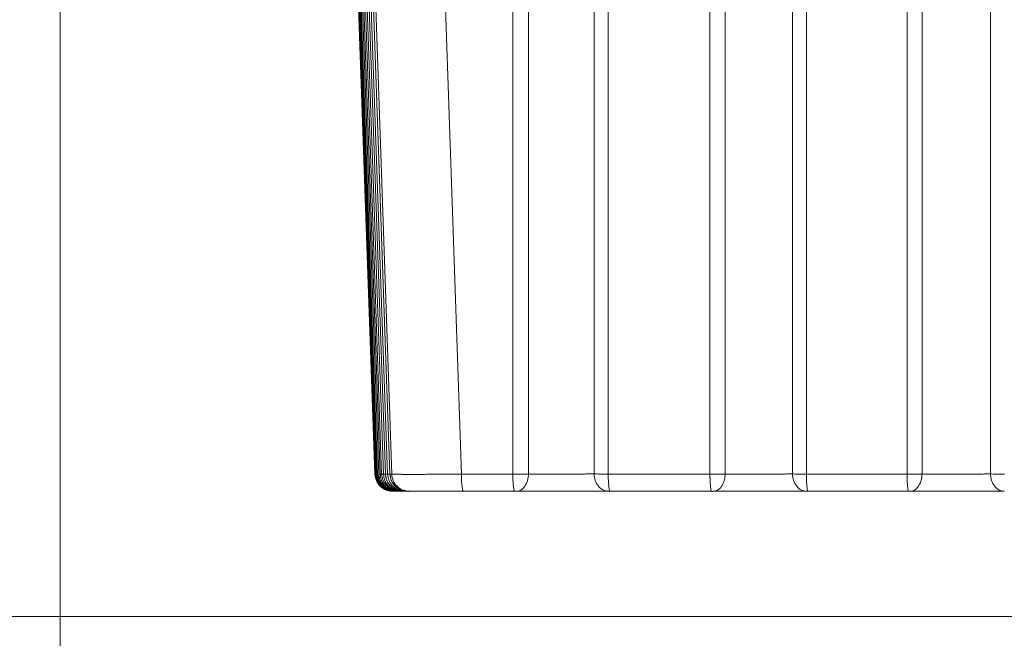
# Model space of a CAD drawing. Header units: millimetres. Extents: x 0 to 594, y 0 to 420.
# Tile 3 of 75: x 57 to 87, y 29 to 47. Entities that reach past the tile are written whole.
import ezdxf

# ---------------------------------------------------------------- set-up
doc = ezdxf.new("R2010")
doc.units = ezdxf.units.MM
doc.styles.add('SLDTEXTSTYLE1', font='TXT', dxfattribs={"width": 0.605})
doc.dimstyles.new('SLDDIMSTYLE0', dxfattribs={"dimtxt": 2.568319, "dimasz": 3.3, "dimexe": 0, "dimexo": 0.0625, "dimgap": 0.64208, "dimtad": 1, "dimdec": 1, "dimlfac": 5, "dimrnd": 1e-09, "dimzin": 12, "dimdsep": 46, "dimtxsty": 'SLDTEXTSTYLE1', "dimsah": 1, "dimcen": 0.09, "dimadec": 0, "dimazin": 3, "dimtfac": 1, "dimtdec": 1, "dimtofl": 0, "dimtmove": 0, "dimatfit": 3, "dimfxl": 0, "dimfrac": 2, "dimtolj": 1, "dimtzin": 12, "dimarcsym": 0})
doc.dimstyles.new('SLDDIMSTYLE1', dxfattribs={"dimtxt": 2.568319, "dimasz": 3.3, "dimexe": 0, "dimexo": 0.0625, "dimgap": 0.64208, "dimtad": 1, "dimdec": 0, "dimlfac": 5, "dimrnd": 1e-09, "dimzin": 12, "dimdsep": 46, "dimtxsty": 'SLDTEXTSTYLE1', "dimsah": 1, "dimcen": 0.09, "dimadec": 0, "dimazin": 3, "dimtfac": 1, "dimtdec": 1, "dimtofl": 0, "dimtmove": 0, "dimatfit": 3, "dimfxl": 0, "dimfrac": 2, "dimtolj": 1, "dimtzin": 12, "dimarcsym": 0})

# ---------------------------------------------------------------- blocks, each defined once
blk = doc.blocks.new('_D_17')
at = {"color": 7, "linetype": 'Continuous', "lineweight": 0}
for p, q in [((166.907, 194.602), (47.47, 194.602)), ((48.47, 194.602), (48.47, 29.21)), ((43.938, 116.071), (43.938, 116.658)), ((43.938, 116.658), (47.882, 116.658)), ((47.882, 116.658), (47.882, 116.071)), ((43.938, 107.741), (43.938, 107.153)), ((47.882, 107.153), (47.882, 107.741)), ((43.938, 107.153), (47.882, 107.153)), ((104.307, 29.21), (47.47, 29.21))]:
    blk.add_line(p, q, dxfattribs=at)
for points in [[(48.47, 194.602), (47.97, 191.302), (48.97, 191.302)], [(48.47, 29.21), (48.97, 32.51), (47.97, 32.51)]]:
    blk.add_solid(points, dxfattribs=at)
at = {"color": 7, "linetype": 'Continuous', "lineweight": 0, "char_height": 2.6458, "attachment_point": 1, "rotation": 90, "style": 'SLDTEXTSTYLE1'}
for s, insert in [('33,5', (44.471, 108.476)), ('850', (39.939, 108.966))]:
    blk.add_mtext(s, dxfattribs=dict(at, insert=insert))
blk = doc.blocks.new('_D_18')
at = {"color": 7, "linetype": 'Continuous', "lineweight": 0}
for p, q in [((270.952, 84.858), (270.952, 18.21)), ((58.606, 81.955), (58.606, 18.21)), ((160.614, 23.742), (160.026, 23.742)), ((160.026, 23.742), (160.026, 19.798)), ((168.944, 23.742), (169.532, 23.742)), ((169.532, 23.742), (169.532, 19.798)), ((160.026, 19.798), (160.614, 19.798)), ((169.532, 19.798), (168.944, 19.798)), ((58.606, 19.21), (270.952, 19.21))]:
    blk.add_line(p, q, dxfattribs=at)
for points in [[(58.606, 19.21), (61.906, 18.71), (61.906, 19.71)], [(270.952, 19.21), (267.652, 19.71), (267.652, 18.71)]]:
    blk.add_solid(points, dxfattribs=at)
at = {"color": 7, "linetype": 'Continuous', "lineweight": 0, "char_height": 2.6458, "attachment_point": 1, "style": 'SLDTEXTSTYLE1'}
for s, insert in [('1062', (160.859, 27.74)), ('41,8', (161.349, 23.208))]:
    blk.add_mtext(s, dxfattribs=dict(at, insert=insert))

msp = doc.modelspace()

# ---------------------------------------------------------------- linework, layer by layer
at = {"color": 7, "linetype": 'Continuous', "lineweight": 15}
for p, q in [((67.647, 63.247), (68.661, 33.531)), ((67.588, 62.707), (68.608, 33.524)), ((68.608, 33.531), (67.589, 62.7)), ((68.537, 33.531), (67.536, 62.199)), ((69.785, 62.415), (70.775, 33.531)), ((67.485, 61.7), (68.469, 33.531)), ((68.411, 33.531), (67.442, 61.262)), ((72.333, 33.531), (72.327, 61.118)), ((67.402, 60.832), (68.355, 33.531)), ((72.809, 33.536), (72.805, 60.702)), ((68.309, 33.531), (67.369, 60.456)), ((67.339, 60.094), (68.267, 33.531)), ((68.233, 33.531), (67.316, 59.781)), ((74.805, 59.973), (74.802, 33.539)), ((75.232, 59.749), (75.228, 33.531)), ((67.297, 59.485), (68.204, 33.531)), ((68.182, 33.531), (67.284, 59.235)), ((67.276, 59.005), (68.166, 33.531)), ((68.156, 33.531), (67.273, 58.816)), ((67.275, 58.651), (68.153, 33.531)), ((78.313, 33.531), (78.309, 58.423)), ((78.777, 33.536), (78.774, 58.077)), ((80.818, 57.451), (80.816, 33.538)), ((81.242, 57.274), (81.239, 33.531)), ((84.294, 33.531), (84.291, 56.193)), ((84.747, 33.536), (84.745, 55.907)), ((86.824, 55.384), (86.821, 33.538)), ((68.172, 33.531), (68.166, 33.531)), ((68.21, 33.531), (68.204, 33.531)), ((68.273, 33.531), (68.267, 33.531)), ((68.361, 33.531), (68.355, 33.531)), ((68.613, 33.531), (68.608, 33.531)), ((68.598, 33.018), (68.601, 33.018)), ((68.607, 33.031), (68.65, 33.018)), ((68.638, 33.029), (68.674, 33.018)), ((68.642, 33.018), (68.651, 33.018)), ((68.648, 33.018), (68.719, 33.019)), ((68.677, 33.027), (68.773, 33.01)), ((68.686, 33.018), (68.791, 33.02)), ((68.749, 33.018), (68.819, 33.019)), ((68.753, 33.027), (68.849, 33.01)), ((68.838, 33.018), (68.935, 33.02)), ((68.855, 33.027), (68.95, 33.01)), ((68.861, 33.02), (68.888, 33.021)), ((68.966, 33.021), (69.008, 33.022)), ((68.982, 33.027), (69.077, 33.01)), ((68.996, 33.019), (69.074, 33.021)), ((69.074, 33.01), (69.077, 33.01)), ((69.108, 33.028), (69.201, 33.01)), ((69.135, 33.019), (69.197, 33.02)), ((70.309, 33.01), (70.804, 33.01)), ((70.828, 33.027), (70.839, 33.01))]:
    msp.add_line(p, q, dxfattribs=at)
for points, knots in [([(68.153, 33.531), (68.153, 33.531), (68.153, 33.531), (68.155, 33.531), (68.156, 33.531)], [0, 0, 0, 0, 0.50004, 1, 1, 1, 1]), ([(68.153, 33.531), (68.162, 33.464), (68.182, 33.327), (68.309, 33.153), (68.459, 33.045), (68.565, 33.032), (68.599, 33.027)], [0, 0, 0, 0, 0.271739, 0.564819, 0.857899, 1, 1, 1, 1]), ([(68.166, 33.531), (68.168, 33.531), (68.173, 33.531), (68.179, 33.531), (68.182, 33.531)], [0, 0, 0, 0, 0.5000855, 1, 1, 1, 1]), ([(68.166, 33.531), (68.175, 33.464), (68.195, 33.326), (68.322, 33.153), (68.471, 33.046), (68.575, 33.032), (68.608, 33.028)], [0, 0, 0, 0, 0.2734919, 0.5684625, 0.8634331, 1, 1, 1, 1]), ([(68.169, 33.537), (68.174, 33.488), (68.186, 33.385), (68.259, 33.242), (68.369, 33.119), (68.467, 33.071), (68.515, 33.047)], [0, 0, 0, 0, 0.234629, 0.48629, 0.74526, 1, 1, 1, 1]), ([(68.204, 33.531), (68.208, 33.531), (68.217, 33.531), (68.228, 33.531), (68.233, 33.531)], [0, 0, 0, 0, 0.5000975, 1, 1, 1, 1]), ([(68.204, 33.531), (68.213, 33.464), (68.233, 33.326), (68.36, 33.153), (68.509, 33.046), (68.613, 33.032), (68.646, 33.028)], [0, 0, 0, 0, 0.2734761, 0.5684295, 0.863383, 1, 1, 1, 1]), ([(68.207, 33.537), (68.212, 33.488), (68.224, 33.385), (68.297, 33.242), (68.407, 33.119), (68.505, 33.071), (68.553, 33.047)], [0, 0, 0, 0, 0.234663, 0.486336, 0.745294, 1, 1, 1, 1]), ([(68.267, 33.531), (68.274, 33.531), (68.287, 33.531), (68.302, 33.531), (68.309, 33.531)], [0, 0, 0, 0, 0.500154, 1, 1, 1, 1]), ([(68.267, 33.531), (68.269, 33.468), (68.283, 33.401), (68.338, 33.273), (68.379, 33.212), (68.484, 33.111), (68.547, 33.071), (68.677, 33.021), (68.744, 33.01), (68.807, 33.01)], [0, 0, 0, 0, 0.25, 0.25, 0.5, 0.5, 0.75, 0.75, 1, 1, 1, 1]), ([(68.27, 33.537), (68.275, 33.488), (68.287, 33.385), (68.36, 33.242), (68.471, 33.119), (68.568, 33.071), (68.616, 33.047)], [0, 0, 0, 0, 0.2346962, 0.4863813, 0.7453274, 1, 1, 1, 1]), ([(68.355, 33.531), (68.364, 33.531), (68.382, 33.531), (68.401, 33.531), (68.411, 33.531)], [0, 0, 0, 0, 0.500313, 1, 1, 1, 1]), ([(68.355, 33.531), (68.358, 33.468), (68.371, 33.401), (68.426, 33.273), (68.468, 33.212), (68.572, 33.111), (68.635, 33.071), (68.765, 33.021), (68.832, 33.01), (68.895, 33.01)], [0, 0, 0, 0, 0.25, 0.25, 0.5, 0.5, 0.75, 0.75, 1, 1, 1, 1]), ([(68.358, 33.537), (68.364, 33.488), (68.376, 33.385), (68.449, 33.242), (68.559, 33.119), (68.656, 33.071), (68.705, 33.047)], [0, 0, 0, 0, 0.234729, 0.486427, 0.745361, 1, 1, 1, 1]), ([(68.469, 33.531), (68.48, 33.531), (68.502, 33.531), (68.526, 33.531), (68.537, 33.531)], [0, 0, 0, 0, 0.500393, 1, 1, 1, 1]), ([(68.469, 33.531), (68.471, 33.468), (68.485, 33.401), (68.54, 33.273), (68.581, 33.212), (68.686, 33.111), (68.748, 33.071), (68.879, 33.021), (68.946, 33.01), (69.008, 33.01)], [0, 0, 0, 0, 0.25, 0.25, 0.5, 0.5, 0.75, 0.75, 1, 1, 1, 1]), ([(68.471, 33.537), (68.477, 33.488), (68.489, 33.385), (68.562, 33.242), (68.673, 33.119), (68.77, 33.071), (68.818, 33.047)], [0, 0, 0, 0, 0.234763, 0.486473, 0.745396, 1, 1, 1, 1]), ([(68.608, 33.531), (68.616, 33.531), (68.634, 33.531), (68.652, 33.531), (68.661, 33.531)], [0, 0, 0, 0, 0.500242, 1, 1, 1, 1]), ([(68.608, 33.531), (68.61, 33.462), (68.626, 33.393), (68.682, 33.267), (68.722, 33.209), (68.822, 33.113), (68.881, 33.074), (69.009, 33.022), (69.078, 33.009), (69.147, 33.009)], [0, 0, 0, 0, 0.25, 0.25, 0.5, 0.5, 0.75, 0.75, 1, 1, 1, 1]), ([(68.61, 33.537), (68.616, 33.488), (68.628, 33.385), (68.701, 33.242), (68.811, 33.119), (68.909, 33.071), (68.957, 33.047)], [0, 0, 0, 0, 0.234797, 0.48652, 0.745431, 1, 1, 1, 1]), ([(68.661, 33.531), (68.662, 33.531), (68.664, 33.53), (68.669, 33.53), (68.675, 33.529), (68.684, 33.529), (68.694, 33.529), (68.706, 33.528), (68.721, 33.528), (68.736, 33.528), (68.754, 33.527), (68.773, 33.527), (68.794, 33.527), (68.817, 33.526), (68.841, 33.526), (68.867, 33.526), (68.894, 33.526), (68.923, 33.526), (68.954, 33.525), (68.985, 33.525), (69.018, 33.525), (69.053, 33.525), (69.089, 33.525), (69.126, 33.525), (69.164, 33.525), (69.204, 33.525), (69.245, 33.525), (69.3, 33.525), (69.373, 33.525), (69.466, 33.525), (69.564, 33.525), (69.667, 33.525), (69.774, 33.526), (69.887, 33.526), (70.003, 33.526), (70.124, 33.527), (70.248, 33.528), (70.376, 33.528), (70.506, 33.529), (70.639, 33.53), (70.73, 33.53), (70.775, 33.531)], [0, 0, 0, 0, 0.020045, 0.040025, 0.05994, 0.079788, 0.099572, 0.11929, 0.138943, 0.15853, 0.178052, 0.197509, 0.2169, 0.236226, 0.255487, 0.274682, 0.293812, 0.312877, 0.331876, 0.350811, 0.36968, 0.388484, 0.407223, 0.425896, 0.444505, 0.463048, 0.481526, 0.499939, 0.536817, 0.573958, 0.611365, 0.649036, 0.686971, 0.725171, 0.763637, 0.802367, 0.841363, 0.880624, 0.92015, 0.959942, 1, 1, 1, 1]), ([(72.333, 33.531), (72.345, 33.531), (72.367, 33.531), (72.411, 33.531), (72.465, 33.531), (72.527, 33.531), (72.588, 33.532), (72.648, 33.532), (72.705, 33.533), (72.759, 33.534), (72.792, 33.535), (72.809, 33.536)], [0, 0, 0, 0, 0.065848, 0.133155, 0.254516, 0.376702, 0.499713, 0.623548, 0.748207, 0.873691, 1, 1, 1, 1]), ([(72.333, 33.531), (72.334, 33.468), (72.335, 33.401), (72.341, 33.273), (72.346, 33.211), (72.358, 33.11), (72.365, 33.071), (72.38, 33.021), (72.388, 33.01), (72.395, 33.01)], [0, 0, 0, 0, 0.25, 0.25, 0.5, 0.5, 0.75, 0.75, 1, 1, 1, 1]), ([(72.809, 33.536), (72.808, 33.473), (72.799, 33.406), (72.762, 33.276), (72.734, 33.214), (72.663, 33.112), (72.62, 33.072), (72.531, 33.021), (72.485, 33.01), (72.442, 33.01)], [0, 0, 0, 0, 0.25, 0.25, 0.5, 0.5, 0.75, 0.75, 1, 1, 1, 1]), ([(72.809, 33.536), (72.821, 33.536), (72.847, 33.535), (72.887, 33.535), (72.928, 33.534), (72.97, 33.534), (73.014, 33.534), (73.058, 33.533), (73.102, 33.533), (73.148, 33.533), (73.194, 33.532), (73.241, 33.532), (73.288, 33.532), (73.336, 33.532), (73.384, 33.531), (73.432, 33.531), (73.48, 33.531), (73.529, 33.531), (73.577, 33.531), (73.626, 33.531), (73.675, 33.531), (73.723, 33.531), (73.771, 33.531), (73.833, 33.531), (73.909, 33.531), (73.999, 33.531), (74.088, 33.532), (74.178, 33.532), (74.266, 33.533), (74.352, 33.533), (74.436, 33.534), (74.518, 33.535), (74.596, 33.536), (74.67, 33.537), (74.74, 33.538), (74.781, 33.538), (74.802, 33.539)], [0, 0, 0, 0, 0.022862, 0.04565, 0.068358, 0.090979, 0.113509, 0.135949, 0.158302, 0.18057, 0.202756, 0.224859, 0.24688, 0.268821, 0.290682, 0.312463, 0.334166, 0.355792, 0.37734, 0.398811, 0.420205, 0.44152, 0.462756, 0.483913, 0.523612, 0.563906, 0.604801, 0.646295, 0.688387, 0.731072, 0.774352, 0.818237, 0.862735, 0.907859, 0.953621, 1, 1, 1, 1]), ([(74.802, 33.539), (74.851, 33.536), (74.915, 33.535), (75.061, 33.532), (75.144, 33.531), (75.228, 33.531)], [0, 0, 0, 0, 0.5, 0.5, 1, 1, 1, 1]), ([(74.802, 33.539), (74.803, 33.476), (74.814, 33.408), (74.858, 33.278), (74.891, 33.215), (74.977, 33.112), (75.029, 33.072), (75.136, 33.021), (75.191, 33.01), (75.243, 33.01)], [0, 0, 0, 0, 0.25, 0.25, 0.5, 0.5, 0.75, 0.75, 1, 1, 1, 1]), ([(75.228, 33.531), (75.228, 33.468), (75.23, 33.401), (75.235, 33.273), (75.24, 33.212), (75.251, 33.111), (75.258, 33.071), (75.272, 33.021), (75.279, 33.01), (75.285, 33.01)], [0, 0, 0, 0, 0.25, 0.25, 0.5, 0.5, 0.75, 0.75, 1, 1, 1, 1]), ([(78.313, 33.531), (78.323, 33.531), (78.342, 33.531), (78.383, 33.531), (78.434, 33.531), (78.496, 33.531), (78.557, 33.532), (78.616, 33.532), (78.673, 33.533), (78.727, 33.534), (78.76, 33.535), (78.777, 33.536)], [0, 0, 0, 0, 0.058231, 0.117539, 0.241072, 0.36545, 0.490671, 0.616737, 0.743647, 0.871401, 1, 1, 1, 1]), ([(78.313, 33.531), (78.313, 33.468), (78.315, 33.401), (78.32, 33.273), (78.324, 33.211), (78.334, 33.11), (78.341, 33.071), (78.353, 33.021), (78.36, 33.01), (78.366, 33.01)], [0, 0, 0, 0, 0.25, 0.25, 0.5, 0.5, 0.75, 0.75, 1, 1, 1, 1]), ([(78.777, 33.536), (78.775, 33.473), (78.767, 33.406), (78.73, 33.276), (78.702, 33.214), (78.631, 33.112), (78.589, 33.072), (78.501, 33.021), (78.455, 33.01), (78.413, 33.01)], [0, 0, 0, 0, 0.25, 0.25, 0.5, 0.5, 0.75, 0.75, 1, 1, 1, 1]), ([(78.777, 33.536), (78.79, 33.536), (78.816, 33.535), (78.858, 33.535), (78.901, 33.534), (78.945, 33.534), (78.989, 33.534), (79.035, 33.533), (79.081, 33.533), (79.128, 33.533), (79.176, 33.532), (79.224, 33.532), (79.273, 33.532), (79.322, 33.532), (79.372, 33.531), (79.422, 33.531), (79.471, 33.531), (79.522, 33.531), (79.572, 33.531), (79.622, 33.531), (79.672, 33.531), (79.722, 33.531), (79.786, 33.531), (79.866, 33.531), (79.96, 33.531), (80.055, 33.531), (80.149, 33.532), (80.243, 33.532), (80.334, 33.533), (80.424, 33.534), (80.51, 33.534), (80.594, 33.535), (80.673, 33.536), (80.748, 33.537), (80.793, 33.538), (80.816, 33.538)], [0, 0, 0, 0, 0.023298, 0.046518, 0.069651, 0.092692, 0.115636, 0.138483, 0.161237, 0.183899, 0.206471, 0.228955, 0.251351, 0.27366, 0.295882, 0.31802, 0.340073, 0.362042, 0.383928, 0.40573, 0.427448, 0.449081, 0.470629, 0.511603, 0.553143, 0.595252, 0.63793, 0.681174, 0.724981, 0.769352, 0.814297, 0.859826, 0.905952, 0.952685, 1, 1, 1, 1]), ([(80.816, 33.538), (80.866, 33.536), (80.93, 33.534), (81.075, 33.532), (81.156, 33.531), (81.239, 33.531)], [0, 0, 0, 0, 0.5, 0.5, 1, 1, 1, 1]), ([(80.816, 33.538), (80.817, 33.475), (80.827, 33.408), (80.87, 33.277), (80.903, 33.215), (80.987, 33.112), (81.037, 33.072), (81.141, 33.021), (81.195, 33.01), (81.245, 33.01)], [0, 0, 0, 0, 0.25, 0.25, 0.5, 0.5, 0.75, 0.75, 1, 1, 1, 1]), ([(81.239, 33.531), (81.239, 33.468), (81.24, 33.401), (81.245, 33.273), (81.249, 33.212), (81.258, 33.111), (81.264, 33.071), (81.276, 33.021), (81.282, 33.01), (81.288, 33.01)], [0, 0, 0, 0, 0.25, 0.25, 0.5, 0.5, 0.75, 0.75, 1, 1, 1, 1]), ([(84.294, 33.531), (84.302, 33.531), (84.318, 33.531), (84.356, 33.531), (84.405, 33.531), (84.467, 33.531), (84.528, 33.532), (84.587, 33.532), (84.644, 33.533), (84.698, 33.534), (84.731, 33.535), (84.747, 33.536)], [0, 0, 0, 0, 0.049937, 0.100638, 0.226441, 0.353136, 0.480724, 0.609204, 0.738577, 0.868842, 1, 1, 1, 1]), ([(84.294, 33.531), (84.294, 33.468), (84.295, 33.401), (84.3, 33.273), (84.303, 33.211), (84.312, 33.11), (84.317, 33.071), (84.328, 33.021), (84.333, 33.01), (84.338, 33.01)], [0, 0, 0, 0, 0.25, 0.25, 0.5, 0.5, 0.75, 0.75, 1, 1, 1, 1]), ([(84.747, 33.536), (84.746, 33.473), (84.737, 33.406), (84.701, 33.276), (84.673, 33.214), (84.602, 33.112), (84.56, 33.072), (84.472, 33.021), (84.426, 33.01), (84.384, 33.01)], [0, 0, 0, 0, 0.25, 0.25, 0.5, 0.5, 0.75, 0.75, 1, 1, 1, 1]), ([(84.747, 33.536), (84.76, 33.536), (84.787, 33.535), (84.828, 33.535), (84.871, 33.534), (84.914, 33.534), (84.958, 33.534), (85.004, 33.533), (85.049, 33.533), (85.096, 33.533), (85.143, 33.532), (85.191, 33.532), (85.239, 33.532), (85.288, 33.532), (85.337, 33.531), (85.386, 33.531), (85.435, 33.531), (85.485, 33.531), (85.535, 33.531), (85.584, 33.531), (85.634, 33.531), (85.683, 33.531), (85.746, 33.531), (85.822, 33.531), (85.912, 33.531), (86.003, 33.531), (86.093, 33.532), (86.182, 33.532), (86.271, 33.532), (86.358, 33.533), (86.443, 33.534), (86.526, 33.534), (86.605, 33.535), (86.682, 33.536), (86.754, 33.537), (86.799, 33.537), (86.821, 33.538)], [0, 0, 0, 0, 0.022946, 0.045812, 0.068591, 0.091277, 0.113866, 0.136356, 0.15875, 0.181051, 0.20326, 0.225378, 0.247407, 0.269346, 0.291197, 0.312961, 0.334639, 0.356231, 0.377738, 0.399158, 0.420493, 0.441741, 0.462901, 0.501354, 0.540279, 0.579679, 0.619554, 0.659904, 0.700725, 0.742015, 0.783781, 0.826031, 0.868772, 0.912015, 0.955768, 1, 1, 1, 1]), ([(86.821, 33.538), (86.873, 33.536), (86.937, 33.534), (87.082, 33.532), (87.162, 33.531), (87.243, 33.531)], [0, 0, 0, 0, 0.5, 0.5, 1, 1, 1, 1]), ([(86.822, 33.538), (86.824, 33.475), (86.834, 33.407), (86.876, 33.277), (86.908, 33.215), (86.989, 33.112), (87.038, 33.072), (87.14, 33.021), (87.193, 33.01), (87.241, 33.01)], [0, 0, 0, 0, 0.25, 0.25, 0.5, 0.5, 0.75, 0.75, 1, 1, 1, 1]), ([(68.444, 33.095), (68.454, 33.086), (68.473, 33.068), (68.513, 33.046), (68.558, 33.029), (68.592, 33.022), (68.608, 33.018)], [0, 0, 0, 0, 0.270706, 0.5275, 0.77047, 1, 1, 1, 1]), ([(68.509, 33.072), (68.511, 33.07), (68.522, 33.061), (68.552, 33.046), (68.596, 33.029), (68.63, 33.022), (68.646, 33.018)], [0, 0, 0, 0, 0.053763, 0.387035, 0.702275, 1, 1, 1, 1]), ([(68.572, 33.072), (68.574, 33.07), (68.585, 33.061), (68.615, 33.046), (68.659, 33.029), (68.693, 33.022), (68.71, 33.018)], [0, 0, 0, 0, 0.0599042, 0.391126, 0.7043135, 1, 1, 1, 1]), ([(68.599, 33.018), (68.599, 33.018), (68.601, 33.018), (68.61, 33.018), (68.62, 33.018), (68.625, 33.018)], [0, 0, 0, 0, 0.365591, 0.731263, 1, 1, 1, 1]), ([(68.622, 33.018), (68.627, 33.018), (68.637, 33.018), (68.652, 33.018), (68.66, 33.018)], [0, 0, 0, 0, 0.500044, 1, 1, 1, 1]), ([(68.625, 33.018), (68.625, 33.018), (68.627, 33.018), (68.638, 33.018), (68.654, 33.018), (68.67, 33.018), (68.678, 33.018)], [0, 0, 0, 0, 0.249995, 0.500044, 0.750044, 1, 1, 1, 1]), ([(68.66, 33.072), (68.662, 33.07), (68.674, 33.06), (68.704, 33.046), (68.748, 33.029), (68.782, 33.022), (68.798, 33.018)], [0, 0, 0, 0, 0.065135, 0.394651, 0.706089, 1, 1, 1, 1]), ([(68.66, 33.018), (68.665, 33.018), (68.675, 33.018), (68.69, 33.018), (68.698, 33.018)], [0, 0, 0, 0, 0.500043, 1, 1, 1, 1]), ([(68.676, 33.018), (68.676, 33.018), (68.678, 33.018), (68.689, 33.018), (68.706, 33.018), (68.722, 33.018), (68.73, 33.018)], [0, 0, 0, 0, 0.249996, 0.500044, 0.750044, 1, 1, 1, 1]), ([(68.723, 33.018), (68.728, 33.018), (68.738, 33.018), (68.754, 33.018), (68.762, 33.018)], [0, 0, 0, 0, 0.500042, 1, 1, 1, 1]), ([(68.752, 33.018), (68.753, 33.018), (68.754, 33.018), (68.766, 33.018), (68.783, 33.018), (68.799, 33.018), (68.808, 33.018)], [0, 0, 0, 0, 0.249996, 0.500045, 0.750043, 1, 1, 1, 1]), ([(68.774, 33.072), (68.776, 33.07), (68.788, 33.06), (68.817, 33.046), (68.861, 33.029), (68.895, 33.022), (68.911, 33.018)], [0, 0, 0, 0, 0.067693, 0.396534, 0.707108, 1, 1, 1, 1]), ([(68.811, 33.018), (68.816, 33.018), (68.826, 33.018), (68.841, 33.018), (68.848, 33.018)], [0, 0, 0, 0, 0.527996, 1, 1, 1, 1]), ([(68.853, 33.018), (68.854, 33.018), (68.856, 33.018), (68.868, 33.018), (68.886, 33.018), (68.902, 33.018), (68.911, 33.018)], [0, 0, 0, 0, 0.249997, 0.500046, 0.750042, 1, 1, 1, 1]), ([(68.889, 33.093), (68.898, 33.084), (68.917, 33.066), (68.956, 33.045), (69, 33.029), (69.034, 33.022), (69.05, 33.018)], [0, 0, 0, 0, 0.271585, 0.528644, 0.771293, 1, 1, 1, 1]), ([(68.925, 33.018), (68.93, 33.018), (68.939, 33.018), (68.954, 33.018), (68.961, 33.018)], [0, 0, 0, 0, 0.536468, 1, 1, 1, 1]), ([(68.98, 33.018), (68.981, 33.018), (68.983, 33.018), (68.995, 33.018), (69.013, 33.018), (69.03, 33.018), (69.039, 33.018)], [0, 0, 0, 0, 0.2499982, 0.5000461, 0.750043, 1, 1, 1, 1]), ([(69.063, 33.018), (69.068, 33.018), (69.077, 33.018), (69.092, 33.018), (69.098, 33.018)], [0, 0, 0, 0, 0.576213, 1, 1, 1, 1]), ([(69.106, 33.018), (69.136, 33.018), (69.197, 33.018), (69.588, 33.018), (70.144, 33.018), (70.6, 33.018), (70.828, 33.018)], [0, 0, 0, 0, 0.250045, 0.500001, 0.749959, 1, 1, 1, 1]), ([(69.147, 33.009), (69.156, 33.009), (69.173, 33.009), (69.192, 33.01), (69.201, 33.01)], [0, 0, 0, 0, 0.499647, 1, 1, 1, 1]), ([(72.443, 33.01), (72.457, 33.01), (72.486, 33.01), (72.53, 33.01), (72.576, 33.01), (72.622, 33.01), (72.669, 33.01), (72.718, 33.01), (72.767, 33.01), (72.817, 33.01), (72.867, 33.01), (72.918, 33.01), (72.97, 33.01), (73.034, 33.01), (73.114, 33.01), (73.21, 33.01), (73.313, 33.01), (73.455, 33.01), (73.602, 33.01), (73.753, 33.01), (73.874, 33.01), (74.001, 33.01), (74.132, 33.01), (74.26, 33.01), (74.421, 33.01), (74.608, 33.01), (74.805, 33.01), (74.961, 33.01), (75.077, 33.01), (75.155, 33.01), (75.207, 33.01), (75.233, 33.01), (75.243, 33.01)], [0, 0, 0, 0, 0.018261, 0.036477, 0.054647, 0.072769, 0.090842, 0.108865, 0.126836, 0.144756, 0.162623, 0.180439, 0.198205, 0.21592, 0.245048, 0.278107, 0.311148, 0.344189, 0.414002, 0.449961, 0.486373, 0.52832, 0.570294, 0.611915, 0.6528, 0.731513, 0.805394, 0.872114, 0.92078, 0.957981, 0.984387, 1, 1, 1, 1]), ([(75.285, 33.01), (75.54, 33.01), (76.048, 33.01), (76.815, 33.01), (77.588, 33.01), (78.106, 33.01), (78.366, 33.01)], [0, 0, 0, 0, 0.247777, 0.495554, 0.746665, 1, 1, 1, 1]), ([(78.413, 33.01), (78.427, 33.01), (78.459, 33.01), (78.51, 33.01), (78.568, 33.01), (78.635, 33.01), (78.72, 33.01), (78.835, 33.01), (78.982, 33.01), (79.161, 33.01), (79.359, 33.01), (79.577, 33.01), (79.75, 33.01), (79.902, 33.01), (80.017, 33.01), (80.144, 33.01), (80.292, 33.01), (80.44, 33.01), (80.575, 33.01), (80.701, 33.01), (80.842, 33.01), (80.98, 33.01), (81.086, 33.01), (81.17, 33.01), (81.22, 33.01), (81.245, 33.01)], [0, 0, 0, 0, 0.018577, 0.039397, 0.062459, 0.087765, 0.115311, 0.157462, 0.210749, 0.267192, 0.334712, 0.402058, 0.47264, 0.496643, 0.54496, 0.581263, 0.61744, 0.688744, 0.728658, 0.757581, 0.823614, 0.885223, 0.923487, 0.961747, 1, 1, 1, 1]), ([(84.384, 33.01), (84.399, 33.01), (84.437, 33.01), (84.496, 33.01), (84.565, 33.01), (84.658, 33.01), (84.786, 33.01), (85.009, 33.01), (85.257, 33.01), (85.528, 33.01), (85.748, 33.01), (85.936, 33.01), (86.087, 33.01), (86.237, 33.01), (86.419, 33.01), (86.623, 33.01), (86.809, 33.01), (86.948, 33.01), (87.048, 33.01), (87.126, 33.01), (87.19, 33.01), (87.23, 33.01), (87.241, 33.01)], [0, 0, 0, 0, 0.018593, 0.048769, 0.070468, 0.099469, 0.154248, 0.208597, 0.329538, 0.395103, 0.464039, 0.535181, 0.571218, 0.607359, 0.679228, 0.749421, 0.816977, 0.881117, 0.91197, 0.941727, 0.982569, 1, 1, 1, 1])]:
    msp.add_open_spline(points, degree=3, knots=knots, dxfattribs=at)
at = {"color": 8, "linetype": 'Continuous', "lineweight": 15}
for points, knots in [([(68.156, 33.531), (68.166, 33.464), (68.185, 33.326), (68.312, 33.153), (68.462, 33.046), (68.567, 33.032), (68.6, 33.027)], [0, 0, 0, 0, 0.273134, 0.567369, 0.861215, 1, 1, 1, 1]), ([(68.182, 33.531), (68.191, 33.464), (68.211, 33.326), (68.338, 33.153), (68.488, 33.046), (68.593, 33.032), (68.626, 33.027)], [0, 0, 0, 0, 0.2731466, 0.5673897, 0.8612364, 1, 1, 1, 1]), ([(68.233, 33.531), (68.243, 33.464), (68.262, 33.326), (68.389, 33.153), (68.539, 33.046), (68.644, 33.032), (68.677, 33.027)], [0, 0, 0, 0, 0.273161, 0.567413, 0.861261, 1, 1, 1, 1]), ([(68.309, 33.531), (68.312, 33.531), (68.317, 33.531), (68.345, 33.532), (68.359, 33.532)], [0, 0, 0, 0, 0.524237, 1, 1, 1, 1]), ([(68.309, 33.531), (68.319, 33.464), (68.338, 33.326), (68.465, 33.153), (68.615, 33.046), (68.72, 33.032), (68.753, 33.027)], [0, 0, 0, 0, 0.273178, 0.56744, 0.861289, 1, 1, 1, 1]), ([(68.411, 33.531), (68.414, 33.531), (68.421, 33.531), (68.445, 33.532), (68.47, 33.533), (68.472, 33.533)], [0, 0, 0, 0, 0.456983, 0.941832, 1, 1, 1, 1]), ([(68.411, 33.531), (68.42, 33.464), (68.44, 33.326), (68.567, 33.153), (68.717, 33.046), (68.821, 33.032), (68.855, 33.027)], [0, 0, 0, 0, 0.273199, 0.567475, 0.861327, 1, 1, 1, 1]), ([(68.537, 33.531), (68.541, 33.531), (68.549, 33.531), (68.576, 33.532), (68.603, 33.533), (68.607, 33.533)], [0, 0, 0, 0, 0.450554, 0.916648, 1, 1, 1, 1]), ([(68.537, 33.531), (68.547, 33.464), (68.567, 33.326), (68.694, 33.153), (68.843, 33.046), (68.948, 33.032), (68.982, 33.027)], [0, 0, 0, 0, 0.273218, 0.567504, 0.861356, 1, 1, 1, 1]), ([(68.66, 33.531), (68.67, 33.462), (68.691, 33.324), (68.817, 33.154), (68.965, 33.047), (69.071, 33.033), (69.108, 33.028)], [0, 0, 0, 0, 0.2822654, 0.5645309, 0.8467965, 1, 1, 1, 1]), ([(70.775, 33.531), (70.776, 33.464), (70.778, 33.327), (70.793, 33.153), (70.811, 33.045), (70.824, 33.031), (70.828, 33.027)], [0, 0, 0, 0, 0.271672, 0.564681, 0.857692, 1, 1, 1, 1])]:
    msp.add_open_spline(points, degree=3, knots=knots, dxfattribs=at)
at = {"color": 7, "linetype": 'Continuous', "lineweight": 15}
for points in [[(70.775, 33.531), (71.294, 33.531), (71.814, 33.531), (72.333, 33.531)], [(75.228, 33.531), (76.256, 33.531), (77.284, 33.531), (78.313, 33.531)], [(81.239, 33.531), (82.257, 33.531), (83.275, 33.531), (84.294, 33.531)], [(68.807, 33.01), (68.82, 33.01), (68.834, 33.01), (68.849, 33.01)], [(68.895, 33.01), (68.912, 33.01), (68.931, 33.01), (68.95, 33.01)], [(70.839, 33.01), (71.357, 33.01), (71.876, 33.01), (72.395, 33.01)], [(72.395, 33.01), (72.412, 33.01), (72.43, 33.01), (72.443, 33.01)], [(75.243, 33.01), (75.253, 33.01), (75.268, 33.01), (75.285, 33.01)], [(78.366, 33.01), (78.383, 33.01), (78.4, 33.01), (78.413, 33.01)], [(81.245, 33.01), (81.255, 33.01), (81.271, 33.01), (81.288, 33.01)], [(81.288, 33.01), (82.304, 33.01), (83.321, 33.01), (84.338, 33.01)], [(84.338, 33.01), (84.355, 33.01), (84.372, 33.01), (84.384, 33.01)]]:
    msp.add_open_spline(points, degree=3, dxfattribs=at)

# ---------------------------------------------------------------- dimensions: what is measured, and where the dimension line sits
at = {"color": 7, "linetype": 'Continuous', "lineweight": 0}
for base, p1, p2, angle, dimstyle, picture, middle in [((48.47, 29.21), (166.907, 194.602), (104.307, 29.21), 90, 'SLDDIMSTYLE0', '_D_17', (48.47, 111.906)), ((270.952, 19.21), (58.606, 81.955), (270.952, 84.858), 0, 'SLDDIMSTYLE1', '_D_18', (164.779, 19.21))]:
    dim = msp.add_linear_dim(base=base, p1=p1, p2=p2, angle=angle, dimstyle=dimstyle, dxfattribs=at)
    dim.commit()
    dim.dimension.update_dxf_attribs({"geometry": picture, "text_midpoint": middle, "dimtype": 160})

doc.saveas('drawing.dxf')
